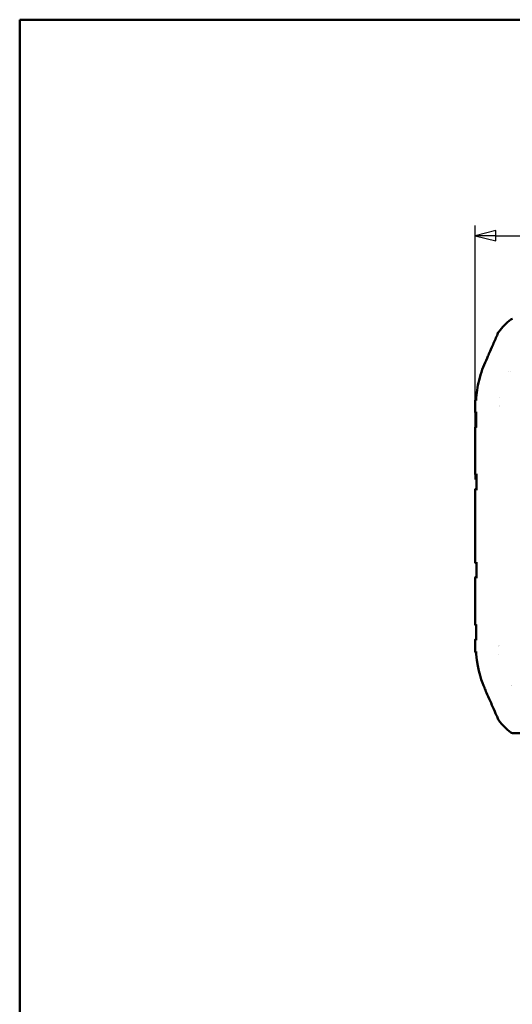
# Model space of a CAD drawing. Header units: millimetres. Extents: x 20 to 574, y 18 to 400.
# Tile 2 of 11: x 20 to 115, y 210 to 400. Entities that reach past the tile are written whole.
import ezdxf

# ---------------------------------------------------------------- set-up
doc = ezdxf.new("R2010")
doc.units = ezdxf.units.MM
doc.header["$LTSCALE"] = 2
for name, color, linetype, lineweight in [('Border (ISO)', 7, 'Continuous', 50), ('Dimension (ISO)', 7, 'Continuous', 25), ('Visible (ISO)', 7, 'Continuous', 50)]:
    doc.layers.add(name, color=color, linetype=linetype, lineweight=lineweight)
doc.styles.add('Note Text (ISO)', font='tahoma.ttf')
doc.dimstyles.new('Default (ISO)', dxfattribs={"dimscale": 2, "dimtxt": 2.2, "dimasz": 2, "dimexe": 1, "dimexo": 1, "dimgap": 0.762, "dimtad": 1, "dimdec": 1, "dimtxsty": 'Note Text (ISO)', "dimblk": 'Filled-1', "dimcen": 0.09, "dimdle": 10, "dimclrd": 256, "dimclre": 256, "dimclrt": 256, "dimadec": 0, "dimazin": 0, "dimtfac": 0.863636, "dimtdec": 0, "dimtmove": 0, "dimatfit": 3, "dimfxl": 0, "dimtolj": 1, "dimlwd": -1, "dimlwe": -1, "dimarcsym": 0})

# ---------------------------------------------------------------- blocks, each defined once
blk = doc.blocks.new('Borders Border')
at = {"layer": 'Border (ISO)'}
for p, q in [((10, 200), (287, 200)), ((10, 10), (10, 200))]:
    blk.add_line(p, q, dxfattribs=at)
blk = doc.blocks.new('Filled-1')
at = {"color": 0}
for p, q in [((0, 0), (-1, 0.25)), ((-1, 0.25), (-1, -0.25)), ((-1, 0), (0, 0)), ((-1, -0.25), (0, 0))]:
    blk.add_line(p, q, dxfattribs=at)
at = {"color": 0, "flags": 128}
blk.add_lwpolyline([(-1, -0.25), (0, 0), (-1, 0.25), (-1, -0.25)], dxfattribs=at)
at = {"color": 0}
blk.add_solid([(-1, -0.25), (0, 0), (-1, 0.25), (-1, -0.25)], dxfattribs=at)
blk = doc.blocks.new('*D7')
at = {"layer": 'Defpoints', "color": 0, "transparency": 16777216}
for p in [(258.92, 358.31), (107.92, 309.26), (258.92, 309.26)]:
    blk.add_point(p, dxfattribs=at)
at = {"layer": 'Dimension (ISO)', "transparency": 16777216}
for p, q in [((107.92, 311.26), (107.92, 360.31)), ((258.92, 311.26), (258.92, 360.31)), ((111.92, 358.31), (254.92, 358.31))]:
    blk.add_line(p, q, dxfattribs=at)
at = {"layer": 'Dimension (ISO)', "transparency": 16777216, "xscale": 4, "yscale": 4, "zscale": 4, "rotation": 180}
blk.add_blockref('Filled-1', (107.92, 358.31), dxfattribs=at)
at = {"layer": 'Dimension (ISO)', "transparency": 16777216, "xscale": 4, "yscale": 4, "zscale": 4}
blk.add_blockref('Filled-1', (258.92, 358.31), dxfattribs=at)
at = {"layer": 'Dimension (ISO)', "transparency": 16777216, "insert": (179.04, 364.34), "char_height": 4.4, "attachment_point": 1, "style": 'Note Text (ISO)'}
blk.add_mtext('\\A1;151', dxfattribs=at)

msp = doc.modelspace()

# ---------------------------------------------------------------- linework, layer by layer
at = {"layer": 'Visible (ISO)'}
for p, q in [((114.41, 332.12), (114.41, 332.12)), ((114.73, 332.12), (114.73, 332.12)), ((112.54, 327.06), (112.54, 327.06)), ((112.54, 327.06), (112.54, 327.06)), ((112.54, 325.57), (112.54, 325.57)), ((112.54, 325.31), (112.54, 325.31)), ((108.14, 324.25), (108.14, 324.25)), ((108.14, 324.07), (108.14, 324.07)), ((107.92, 321.26), (107.92, 312.36)), ((107.92, 309.26), (107.92, 295.36)), ((107.92, 292.26), (107.92, 283.36)), ((112.52, 279.31), (112.52, 279.31)), ((107.93, 278.12), (107.93, 278.12)), ((112.52, 279.05), (112.52, 279.05)), ((112.52, 277.56), (112.52, 277.56)), ((112.52, 277.56), (112.52, 277.56)), ((115.02, 271.52), (115.02, 271.52)), ((115.09, 262.36), (120.81, 262.31))]:
    msp.add_line(p, q, dxfattribs=at)
for centre, start, end in [((124.24, 330.51), 129.123, 141.7631), ((124.24, 274.11), 218.4552, 230.8779)]:
    msp.add_arc(centre, 15, start, end, dxfattribs=at)
for centre, major_axis, ratio, start_param, end_param in [((115.1, 341.76), (-0.326, 0.379), 0.99991, 5.582518, 6.256707), ((112.92, 339.54), (-0.354, 0.354), 0.999924, 0.622498, 0.622524), ((110.01, 326.47), (-2.08, 0.02), 0.037627, 6.28237, 6.282418), ((112.42, 325.31), (2, 0), 0.008727, 4.77377, 4.773776), ((110.92, 280.23), (-3, 0.02), 0.001595, 0.000013, 0.000036), ((112.42, 279.31), (-2, 0), 0.008727, 4.659315, 4.659323), ((112.92, 265.08), (-0.354, -0.354), 0.999924, 6.122655, 6.134809), ((115.1, 262.86), (-0.326, -0.379), 0.99991, 0.026494, 0.700667)]:
    msp.add_ellipse(centre, major_axis=major_axis, ratio=ratio, start_param=start_param, end_param=end_param, dxfattribs=at)
for points, knots in [([(112.05, 338.9), (111.9, 338.55), (111.74, 338.2), (111.45, 337.52), (111.3, 337.18), (110.61, 335.6), (110.46, 335.26), (109.72, 333.56), (109.22, 332.45), (108.46, 329.67), (108.23, 328.39), (108.13, 327.06)], [0.000001, 0.000001, 0.000001, 0.000001, 0.1155, 0.1155, 0.224932, 0.224932, 0.565922, 0.565922, 1.24568, 1.24568, 1.775573, 1.775573, 1.775573, 1.775573]), ([(112.39, 339.68), (112.34, 339.55), (112.28, 339.42), (112.17, 339.17), (112.11, 339.02), (112.05, 338.9)], [-0.08051609, -0.08051609, -0.08051609, -0.08051609, -0.04134849, -0.04134849, -0.000001, -0.000001, -0.000001, -0.000001]), ([(112.46, 339.79), (112.45, 339.78), (112.44, 339.76), (112.41, 339.72), (112.4, 339.7), (112.39, 339.68)], [0, 0, 0, 0, 0.0067146, 0.0067146, 0.01342919, 0.01342919, 0.01342919, 0.01342919]), ([(107.93, 326.49), (107.94, 326.55), (107.95, 326.6), (107.98, 326.7), (108.01, 326.75), (108.07, 326.82), (108.09, 326.84), (108.12, 326.87)], [0.00003793, 0.00003793, 0.00003793, 0.00003793, 0.0157476, 0.0157476, 0.03174109, 0.03174109, 0.04298668, 0.04298668, 0.04298668, 0.04298668]), ([(108.13, 327.06), (108.13, 326.97), (108.12, 326.87), (108.11, 326.69), (108.11, 326.6), (108.1, 326.5)], [-0.05580806, -0.05580806, -0.05580806, -0.05580806, -0.02790977, -0.02790977, -0.000001, -0.000001, -0.000001, -0.000001]), ([(108.14, 324.07), (108.12, 324.08), (108.1, 324.08), (108.06, 324.1), (108.04, 324.12), (108, 324.15), (107.98, 324.17), (107.95, 324.22), (107.94, 324.24), (107.92, 324.3), (107.92, 324.33), (107.92, 324.36)], [0.00838908, 0.00838908, 0.00838908, 0.00838908, 0.0137063, 0.0137063, 0.02158477, 0.02158477, 0.02947221, 0.02947221, 0.03735144, 0.03735144, 0.04725358, 0.04725358, 0.04725358, 0.04725358]), ([(108.14, 324.36), (108.14, 324.36), (108.14, 324.36), (108.14, 324.34), (108.14, 324.32), (108.14, 324.3)], [-0.066833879, -0.066833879, -0.066833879, -0.066833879, -0.06643006, -0.06643006, -0.057006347, -0.057006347, -0.057006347, -0.057006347]), ([(107.92, 321.26), (107.92, 321.29), (107.92, 321.32), (107.94, 321.38), (107.96, 321.41), (107.99, 321.46), (108.02, 321.48), (108.07, 321.52), (108.1, 321.53), (108.13, 321.54), (108.14, 321.55), (108.14, 321.55)], [0, 0, 0, 0, 0.00947309, 0.00947309, 0.01908965, 0.01908965, 0.02862626, 0.02862626, 0.037949, 0.037949, 0.03920486, 0.03920486, 0.03920486, 0.03920486]), ([(108.14, 321.32), (108.14, 321.3), (108.14, 321.28), (108.15, 321.26), (108.15, 321.25), (108.15, 321.25)], [-0.009217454, -0.009217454, -0.009217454, -0.009217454, 0, 0, 0.000355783, 0.000355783, 0.000355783, 0.000355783]), ([(108.15, 312.07), (108.15, 312.07), (108.15, 312.07), (108.13, 312.07), (108.11, 312.08), (108.06, 312.1), (108.04, 312.12), (108, 312.15), (107.98, 312.17), (107.95, 312.22), (107.94, 312.24), (107.92, 312.3), (107.92, 312.33), (107.92, 312.36)], [0.00662174, 0.00662174, 0.00662174, 0.00662174, 0.00702784, 0.00702784, 0.01369234, 0.01369234, 0.02157081, 0.02157081, 0.02945825, 0.02945825, 0.03733748, 0.03733748, 0.04723962, 0.04723962, 0.04723962, 0.04723962]), ([(108.16, 312.36), (108.16, 312.36), (108.16, 312.36), (108.16, 312.34), (108.15, 312.31), (108.15, 312.29)], [-0.06784204, -0.06784204, -0.06784204, -0.06784204, -0.06743057, -0.06743057, -0.05487994, -0.05487994, -0.05487994, -0.05487994]), ([(107.92, 309.26), (107.92, 309.29), (107.92, 309.32), (107.94, 309.38), (107.96, 309.41), (107.99, 309.46), (108.02, 309.48), (108.07, 309.52), (108.1, 309.53), (108.14, 309.55), (108.15, 309.55), (108.15, 309.55)], [0, 0, 0, 0, 0.00947258, 0.00947258, 0.01908889, 0.01908889, 0.02862565, 0.02862565, 0.03794809, 0.03794809, 0.04076411, 0.04076411, 0.04076411, 0.04076411]), ([(108.16, 309.33), (108.16, 309.31), (108.16, 309.28), (108.16, 309.26), (108.16, 309.26), (108.16, 309.25)], [-0.0111238, -0.0111238, -0.0111238, -0.0111238, 0, 0, 0.00035672, 0.00035672, 0.00035672, 0.00035672]), ([(108.15, 295.07), (108.15, 295.07), (108.14, 295.07), (108.1, 295.09), (108.07, 295.1), (108.02, 295.14), (107.99, 295.16), (107.95, 295.21), (107.94, 295.24), (107.92, 295.3), (107.92, 295.33), (107.92, 295.36)], [0.0064093, 0.0064093, 0.0064093, 0.0064093, 0.00919694, 0.00919694, 0.01862374, 0.01862374, 0.02853017, 0.02853017, 0.03784276, 0.03784276, 0.04716757, 0.04716757, 0.04716757, 0.04716757]), ([(108.16, 295.36), (108.16, 295.36), (108.16, 295.36), (108.16, 295.34), (108.16, 295.31), (108.16, 295.29)], [-0.06786773, -0.06786773, -0.06786773, -0.06786773, -0.06745608, -0.06745608, -0.05462055, -0.05462055, -0.05462055, -0.05462055]), ([(107.92, 292.26), (107.92, 292.29), (107.92, 292.32), (107.94, 292.38), (107.96, 292.41), (107.99, 292.46), (108.02, 292.48), (108.07, 292.52), (108.1, 292.53), (108.14, 292.55), (108.14, 292.55), (108.15, 292.55)], [0, 0, 0, 0, 0.00947253, 0.00947253, 0.01908885, 0.01908885, 0.02862576, 0.02862576, 0.03794824, 0.03794824, 0.04058322, 0.04058322, 0.04058322, 0.04058322]), ([(108.15, 292.33), (108.15, 292.3), (108.16, 292.28), (108.16, 292.26), (108.16, 292.26), (108.16, 292.25)], [-0.01080948, -0.01080948, -0.01080948, -0.01080948, 0, 0, 0.00035429, 0.00035429, 0.00035429, 0.00035429]), ([(108.14, 283.07), (108.12, 283.08), (108.1, 283.08), (108.06, 283.1), (108.04, 283.12), (108, 283.15), (107.98, 283.17), (107.95, 283.22), (107.94, 283.24), (107.92, 283.3), (107.92, 283.33), (107.92, 283.36)], [0.00800513, 0.00800513, 0.00800513, 0.00800513, 0.01369321, 0.01369321, 0.02157167, 0.02157167, 0.02945912, 0.02945912, 0.03733835, 0.03733835, 0.04724048, 0.04724048, 0.04724048, 0.04724048]), ([(108.15, 283.36), (108.15, 283.36), (108.15, 283.36), (108.14, 283.34), (108.14, 283.32), (108.14, 283.3)], [-0.061799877, -0.061799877, -0.061799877, -0.061799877, -0.061431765, -0.061431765, -0.05190057, -0.05190057, -0.05190057, -0.05190057]), ([(107.92, 280.26), (107.92, 280.29), (107.92, 280.32), (107.94, 280.38), (107.96, 280.41), (107.99, 280.46), (108.02, 280.48), (108.07, 280.52), (108.1, 280.53), (108.13, 280.54), (108.13, 280.54), (108.14, 280.55)], [0, 0, 0, 0, 0.00947254, 0.00947254, 0.0190888, 0.0190888, 0.02862586, 0.02862586, 0.03794802, 0.03794802, 0.03881956, 0.03881956, 0.03881956, 0.03881956]), ([(108.14, 280.31), (108.14, 280.3), (108.14, 280.28), (108.14, 280.26), (108.14, 280.26), (108.14, 280.26)], [-0.008310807, -0.008310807, -0.008310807, -0.008310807, 0, 0, 0.000356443, 0.000356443, 0.000356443, 0.000356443]), ([(108.12, 277.75), (108.12, 277.75), (108.12, 277.75), (108.08, 277.79), (108.04, 277.83), (107.98, 277.92), (107.96, 277.97), (107.94, 278.05), (107.94, 278.09), (107.93, 278.12)], [0.06832069, 0.06832069, 0.06832069, 0.06832069, 0.06880272, 0.06880272, 0.0852149, 0.0852149, 0.10061483, 0.10061483, 0.11128221, 0.11128221, 0.11128221, 0.11128221]), ([(108.1, 278.12), (108.11, 278.02), (108.11, 277.93), (108.12, 277.74), (108.13, 277.65), (108.13, 277.56)], [0.000001, 0.000001, 0.000001, 0.000001, 0.02790754, 0.02790754, 0.05581088, 0.05581088, 0.05581088, 0.05581088]), ([(108.13, 277.56), (108.37, 274.4), (109.32, 272.01), (109.84, 270.77), (110.07, 270.24), (111.1, 267.9), (111.57, 266.81), (112.05, 265.72)], [0.000001, 0.000001, 0.000001, 0.000001, 0.95191, 0.95191, 1.330666, 1.330666, 1.659476, 1.659476, 1.659476, 1.659476]), ([(112.05, 265.72), (112.11, 265.6), (112.17, 265.47), (112.27, 265.23), (112.32, 265.11), (112.37, 264.99)], [0.000001, 0.000001, 0.000001, 0.000001, 0.03938833, 0.03938833, 0.07610861, 0.07610861, 0.07610861, 0.07610861]), ([(112.37, 264.99), (112.39, 264.95), (112.41, 264.91), (112.45, 264.85), (112.47, 264.81), (112.5, 264.78)], [-0.02427898, -0.02427898, -0.02427898, -0.02427898, -0.01213949, -0.01213949, 0, 0, 0, 0])]:
    msp.add_open_spline(points, degree=3, knots=knots, dxfattribs=at)
for points in [[(107.92, 324.36), (107.92, 325.08), (107.91, 325.79), (107.93, 326.49)], [(108.14, 321.32), (108.14, 322.31), (108.14, 323.31), (108.14, 324.3)], [(108.16, 309.33), (108.15, 310.32), (108.15, 311.3), (108.15, 312.29)], [(108.15, 292.33), (108.15, 293.31), (108.15, 294.3), (108.16, 295.29)], [(108.14, 280.31), (108.14, 281.31), (108.14, 282.31), (108.14, 283.3)], [(107.93, 278.12), (107.91, 278.83), (107.92, 279.54), (107.92, 280.26)], [(108.14, 280.55), (108.14, 280.55), (108.14, 280.55), (108.14, 280.55)], [(108.14, 280.37), (108.14, 280.37), (108.14, 280.37), (108.14, 280.37)], [(115.01, 271.57), (115.01, 271.57), (115.01, 271.57), (115.01, 271.57)]]:
    msp.add_open_spline(points, degree=3, dxfattribs=at)

# ---------------------------------------------------------------- block references
at = {"xscale": 2, "yscale": 2, "zscale": 2}
msp.add_blockref('Borders Border', (0, 0), dxfattribs=at)

# ---------------------------------------------------------------- dimensions: what is measured, and where the dimension line sits
at = {"layer": 'Dimension (ISO)'}
dim = msp.add_linear_dim(base=(258.92, 358.31), p1=(107.92, 309.26), p2=(258.92, 309.26), angle=180, dimstyle='Default (ISO)', override={"dimgap": 0.762, "dimdec": 1, "dimtol": 0, "dimlim": 0, "dimtp": 0, "dimtm": 0, "dimtdec": 0, "dimtofl": 0, "dimatfit": 1}, dxfattribs=at)
dim.commit()
dim.dimension.update_dxf_attribs({"geometry": '*D7', "text_midpoint": (183.42, 358.31), "dimtype": 160})

doc.saveas('drawing.dxf')
